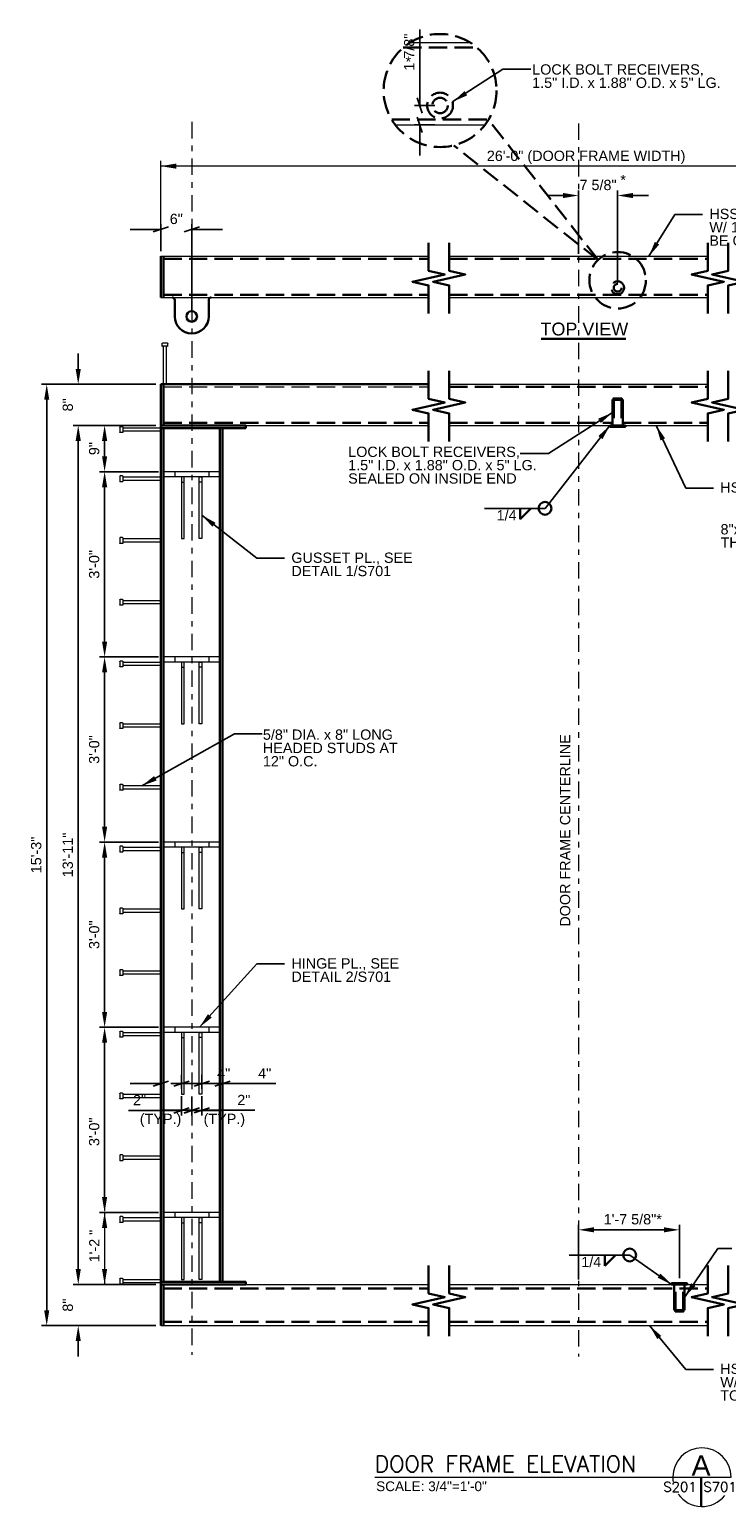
# Model space of a CAD drawing. Header units: inches. Extents: x 414 to 928, y -199 to 91.
# Tile 1 of 3: x 414 to 549, y -196 to 91. Entities that reach past the tile are written whole.
import ezdxf
from ezdxf.enums import TextEntityAlignment as Align

# ---------------------------------------------------------------- set-up
doc = ezdxf.new("R2010")
doc.units = ezdxf.units.IN
doc.header["$LTSCALE"] = 8
doc.header["$MEASUREMENT"] = 0
doc.linetypes.add('DGN Style 3', pattern=[0.621993, 0.444281, -0.177712])
doc.linetypes.add('DGN Style 7', pattern=[0.888561, 0.399852, -0.177712, 0.133284, -0.177712])
for name, color, linetype, lineweight in [('G-ANN-TTLB', 7, 'Continuous', 0), ('G-ANNO-DIM', 1, 'Continuous', 0), ('G-ANNO-TEXT', 7, 'Continuous', 30), ('G-GRID-EXTR', 5, 'DGN Style 7', 0), ('S-BEAM-PRIM', 214, 'Continuous', 13), ('S-COLS-PRIM', 3, 'Continuous', 30), ('S-FSTN-MISC', 12, 'Continuous', 13)]:
    doc.layers.add(name, color=color, linetype=linetype, lineweight=lineweight)
doc.styles.add("3 4 1'-0", font='arial.ttf', dxfattribs={"height": 2})
doc.styles.get("Standard").update_dxf_attribs({"font": 'txt.shx'})
doc.styles.add('SUBTITLE 4.7625', font='romans.shx', dxfattribs={"width": 0.8, "height": 187.5})
doc.styles.add('TITLE20', font='simplex.shx', dxfattribs={"height": 5000})
doc.dimstyles.new("3 4 1'-0", dxfattribs={"dimtxt": 2, "dimasz": 3, "dimexe": 1, "dimexo": 1, "dimgap": 1, "dimtad": 1, "dimdec": 4, "dimzin": 11, "dimdsep": 46, "dimlunit": 4, "dimtxsty": "3 4 1'-0", "dimcen": 0.09, "dimadec": 4, "dimazin": 3, "dimtfac": 1, "dimtdec": 4, "dimtofl": 0, "dimtmove": 0, "dimatfit": 3, "dimfxl": 1, "dimfrac": 2, "dimtolj": 1, "dimtzin": 11, "dimarcsym": 0})

# ---------------------------------------------------------------- blocks, each defined once
blk = doc.blocks.new('BREAK LINE')
at = {"layer": 'G-ANNO-TEXT', "flags": 128}
blk.add_lwpolyline([(8.36, 9.2), (8.36, 8.47), (8.36, 6.43), (9.96, 6.07), (6.76, 5.34), (8.36, 4.97), (8.36, 2.2)], dxfattribs=at)
blk = doc.blocks.new('*U4')
at = {"layer": 'G-ANNO-TEXT'}
for p, q in [((-3.31, 3, 0), (-3.31, -0.19, 0)), ((3.31, 3, 0), (3.31, -0.19, 0))]:
    blk.add_line(p, q, dxfattribs=at)
blk.add_circle((0, -0.19, 0), 1.03, dxfattribs=at)
at = {"layer": 'G-ANNO-TEXT', "extrusion": (0, 0, -1)}
for centre, radius, start, end in [((3.81, 3, 0), 0.5, 90, 180), ((-3.81, 3, 0), 0.5, 0, 90), ((0, -0.19, 0), 3.31, 180, 0)]:
    blk.add_arc(centre, radius, start, end, dxfattribs=at)
blk = doc.blocks.new('*D5')
at = {"layer": 'Defpoints', "color": 0, "lineweight": 0, "transparency": 16777216}
for p in [(428.21, -102.77), (439.71, -102.77), (439.71, -138.77)]:
    blk.add_point(p, dxfattribs=at)
at = {"layer": 'G-ANNO-DIM', "color": 0, "lineweight": -2, "transparency": 16777216}
for p, q in [((438.71, -102.77), (427.21, -102.77)), ((428.21, -135.77), (428.21, -105.77)), ((438.71, -138.77), (427.21, -138.77))]:
    blk.add_line(p, q, dxfattribs=at)
at = {"layer": 'G-ANNO-DIM', "color": 0, "lineweight": 0, "transparency": 16777216}
for points in [[(427.71, -105.77), (428.71, -105.77), (428.21, -102.77)], [(427.71, -135.77), (428.71, -135.77), (428.21, -138.77)]]:
    blk.add_solid(points, dxfattribs=at)
at = {"layer": 'G-ANNO-DIM', "color": 0, "transparency": 16777216, "insert": (426.19, -123.08), "char_height": 2, "attachment_point": 5, "rotation": 90, "style": "3 4 1'-0"}
blk.add_mtext('\\A1;3\'-0"', dxfattribs=at)
blk = doc.blocks.new('*D6')
at = {"layer": 'Defpoints', "color": 0, "lineweight": 0, "transparency": 16777216}
for p in [(428.21, -66.77), (439.71, -66.77), (439.71, -102.77)]:
    blk.add_point(p, dxfattribs=at)
at = {"layer": 'G-ANNO-DIM', "color": 0, "lineweight": -2, "transparency": 16777216}
for p, q in [((438.71, -66.77), (427.21, -66.77)), ((428.21, -99.77), (428.21, -69.77)), ((438.71, -102.77), (427.21, -102.77))]:
    blk.add_line(p, q, dxfattribs=at)
at = {"layer": 'G-ANNO-DIM', "color": 0, "lineweight": 0, "transparency": 16777216}
for points in [[(427.71, -69.77), (428.71, -69.77), (428.21, -66.77)], [(427.71, -99.77), (428.71, -99.77), (428.21, -102.77)]]:
    blk.add_solid(points, dxfattribs=at)
at = {"layer": 'G-ANNO-DIM', "color": 0, "transparency": 16777216, "insert": (426.19, -84.77), "char_height": 2, "attachment_point": 5, "rotation": 90, "style": "3 4 1'-0"}
blk.add_mtext('\\A1;3\'-0"', dxfattribs=at)
blk = doc.blocks.new('*D7')
at = {"layer": 'Defpoints', "color": 0, "lineweight": 0, "transparency": 16777216}
for p in [(428.21, -30.77), (439.71, -30.77), (439.71, -66.77)]:
    blk.add_point(p, dxfattribs=at)
at = {"layer": 'G-ANNO-DIM', "color": 0, "lineweight": -2, "transparency": 16777216}
for p, q in [((438.71, -30.77), (427.21, -30.77)), ((428.21, -63.77), (428.21, -33.77)), ((438.71, -66.77), (427.21, -66.77))]:
    blk.add_line(p, q, dxfattribs=at)
at = {"layer": 'G-ANNO-DIM', "color": 0, "lineweight": 0, "transparency": 16777216}
for points in [[(427.71, -33.77), (428.71, -33.77), (428.21, -30.77)], [(427.71, -63.77), (428.71, -63.77), (428.21, -66.77)]]:
    blk.add_solid(points, dxfattribs=at)
at = {"layer": 'G-ANNO-DIM', "color": 0, "transparency": 16777216, "insert": (426.19, -48.77), "char_height": 2, "attachment_point": 5, "rotation": 90, "style": "3 4 1'-0"}
blk.add_mtext('\\A1;3\'-0"', dxfattribs=at)
blk = doc.blocks.new('*D8')
at = {"layer": 'Defpoints', "color": 0, "lineweight": 0, "transparency": 16777216}
for p in [(428.21, 14.23), (439.15, 14.23), (439.71, 5.23)]:
    blk.add_point(p, dxfattribs=at)
at = {"layer": 'G-ANNO-DIM', "color": 0, "lineweight": -2, "transparency": 16777216}
for p, q in [((438.15, 14.23), (427.21, 14.23)), ((428.21, 8.23), (428.21, 11.23)), ((438.71, 5.23), (427.21, 5.23))]:
    blk.add_line(p, q, dxfattribs=at)
at = {"layer": 'G-ANNO-DIM', "color": 0, "lineweight": 0, "transparency": 16777216}
for points in [[(427.71, 11.23), (428.71, 11.23), (428.21, 14.23)], [(427.71, 8.23), (428.71, 8.23), (428.21, 5.23)]]:
    blk.add_solid(points, dxfattribs=at)
at = {"layer": 'G-ANNO-DIM', "color": 0, "transparency": 16777216, "insert": (426.19, 9.73), "char_height": 2, "attachment_point": 5, "rotation": 90, "style": "3 4 1'-0"}
blk.add_mtext('\\A1;9"', dxfattribs=at)
blk = doc.blocks.new('_Oblique_0.3')
at = {"color": 0, "linetype": 'ByBlock', "lineweight": -2}
for p, q in [((0, 0), (-1, 0)), ((0.5, 0.167), (-0.5, -0.167))]:
    blk.add_line(p, q, dxfattribs=at)
blk = doc.blocks.new('*D12')
at = {"layer": 'Defpoints', "color": 0, "lineweight": 0, "transparency": 16777216}
for p in [(445.15, -115.21), (447.12, -115.18), (447.12, -118.91)]:
    blk.add_point(p, dxfattribs=at)
at = {"layer": 'G-ANNO-DIM', "color": 0, "lineweight": -2, "transparency": 16777216}
for p, q in [((445.15, -116.21), (445.15, -119.91)), ((447.12, -116.18), (447.12, -119.91)), ((442.15, -118.91), (439.15, -118.91)), ((450.12, -118.91), (457.45, -118.91))]:
    blk.add_line(p, q, dxfattribs=at)
at = {"layer": 'G-ANNO-DIM', "color": 0, "lineweight": -2, "transparency": 16777216, "xscale": 3, "yscale": 3, "zscale": 3}
blk.add_blockref('_Oblique_0.3', (445.15, -118.91), dxfattribs=at)
at = {"layer": 'G-ANNO-DIM', "color": 0, "lineweight": -2, "transparency": 16777216, "xscale": 3, "yscale": 3, "zscale": 3, "rotation": 180}
blk.add_blockref('_Oblique_0.3', (447.12, -118.91), dxfattribs=at)
at = {"layer": 'G-ANNO-DIM', "color": 0, "transparency": 16777216, "insert": (455.28, -116.9), "char_height": 2, "attachment_point": 5, "style": "3 4 1'-0"}
blk.add_mtext('\\A1;2"', dxfattribs=at)
blk = doc.blocks.new('*D13')
at = {"layer": 'Defpoints', "color": 0, "lineweight": 0, "transparency": 16777216}
for p in [(443.18, -115.18), (445.15, -115.19), (443.18, -118.93)]:
    blk.add_point(p, dxfattribs=at)
at = {"layer": 'G-ANNO-DIM', "color": 0, "lineweight": -2, "transparency": 16777216}
for p, q in [((443.18, -116.18), (443.18, -119.93)), ((445.15, -116.19), (445.15, -119.93)), ((440.18, -118.93), (432.85, -118.93)), ((448.15, -118.93), (451.15, -118.93))]:
    blk.add_line(p, q, dxfattribs=at)
at = {"layer": 'G-ANNO-DIM', "color": 0, "lineweight": -2, "transparency": 16777216, "xscale": 3, "yscale": 3, "zscale": 3}
blk.add_blockref('_Oblique_0.3', (443.18, -118.93), dxfattribs=at)
at = {"layer": 'G-ANNO-DIM', "color": 0, "lineweight": -2, "transparency": 16777216, "xscale": 3, "yscale": 3, "zscale": 3, "rotation": 180}
blk.add_blockref('_Oblique_0.3', (445.15, -118.93), dxfattribs=at)
at = {"layer": 'G-ANNO-DIM', "color": 0, "transparency": 16777216, "insert": (435.01, -116.92), "char_height": 2, "attachment_point": 5, "style": "3 4 1'-0"}
blk.add_mtext('\\A1;2"', dxfattribs=at)
blk = doc.blocks.new('*D14')
at = {"layer": 'Defpoints', "color": 0, "lineweight": 0, "transparency": 16777216}
for p in [(447.12, -110.98), (451.15, -110.98), (451.15, -113.72)]:
    blk.add_point(p, dxfattribs=at)
at = {"layer": 'G-ANNO-DIM', "color": 0, "lineweight": -2, "transparency": 16777216}
for p, q in [((447.12, -111.98), (447.12, -114.72)), ((451.15, -111.98), (451.15, -114.72)), ((444.12, -113.72), (441.12, -113.72)), ((454.15, -113.72), (461.53, -113.72))]:
    blk.add_line(p, q, dxfattribs=at)
at = {"layer": 'G-ANNO-DIM', "color": 0, "lineweight": -2, "transparency": 16777216, "xscale": 3, "yscale": 3, "zscale": 3}
blk.add_blockref('_Oblique_0.3', (447.12, -113.72), dxfattribs=at)
at = {"layer": 'G-ANNO-DIM', "color": 0, "lineweight": -2, "transparency": 16777216, "xscale": 3, "yscale": 3, "zscale": 3, "rotation": 180}
blk.add_blockref('_Oblique_0.3', (451.15, -113.72), dxfattribs=at)
at = {"layer": 'G-ANNO-DIM', "color": 0, "transparency": 16777216, "insert": (459.34, -111.72), "char_height": 2, "attachment_point": 5, "style": "3 4 1'-0"}
blk.add_mtext('\\A1;4"', dxfattribs=at)
blk = doc.blocks.new('*D15')
at = {"layer": 'Defpoints', "color": 0, "lineweight": 0, "transparency": 16777216}
for p in [(439.15, -110.98), (443.18, -110.98), (443.18, -113.72)]:
    blk.add_point(p, dxfattribs=at)
at = {"layer": 'G-ANNO-DIM', "color": 0, "lineweight": -2, "transparency": 16777216}
for p, q in [((439.15, -111.98), (439.15, -114.72)), ((443.18, -111.98), (443.18, -114.72)), ((436.15, -113.72), (433.15, -113.72)), ((446.18, -113.72), (453.56, -113.72))]:
    blk.add_line(p, q, dxfattribs=at)
at = {"layer": 'G-ANNO-DIM', "color": 0, "lineweight": -2, "transparency": 16777216, "xscale": 3, "yscale": 3, "zscale": 3}
blk.add_blockref('_Oblique_0.3', (439.15, -113.72), dxfattribs=at)
at = {"layer": 'G-ANNO-DIM', "color": 0, "lineweight": -2, "transparency": 16777216, "xscale": 3, "yscale": 3, "zscale": 3, "rotation": 180}
blk.add_blockref('_Oblique_0.3', (443.18, -113.72), dxfattribs=at)
at = {"layer": 'G-ANNO-DIM', "color": 0, "transparency": 16777216, "insert": (451.37, -111.72), "char_height": 2, "attachment_point": 5, "style": "3 4 1'-0"}
blk.add_mtext('\\A1;4"', dxfattribs=at)
blk = doc.blocks.new('*D20')
at = {"layer": 'Defpoints', "color": 0, "lineweight": 0, "transparency": 16777216}
for p in [(439.15, 52.35), (439.15, 47.12), (445.15, 35.43)]:
    blk.add_point(p, dxfattribs=at)
at = {"layer": 'G-ANNO-DIM', "color": 0, "lineweight": -2, "transparency": 16777216}
for p, q in [((436.15, 52.35), (433.15, 52.35)), ((439.15, 48.12), (439.15, 53.35)), ((445.15, 36.43), (445.15, 53.35)), ((448.15, 52.35), (451.15, 52.35))]:
    blk.add_line(p, q, dxfattribs=at)
at = {"layer": 'G-ANNO-DIM', "color": 0, "lineweight": -2, "transparency": 16777216, "xscale": 3, "yscale": 3, "zscale": 3}
blk.add_blockref('_Oblique_0.3', (439.15, 52.35), dxfattribs=at)
at = {"layer": 'G-ANNO-DIM', "color": 0, "lineweight": -2, "transparency": 16777216, "xscale": 3, "yscale": 3, "zscale": 3, "rotation": 180}
blk.add_blockref('_Oblique_0.3', (445.15, 52.35), dxfattribs=at)
at = {"layer": 'G-ANNO-DIM', "color": 0, "transparency": 16777216, "insert": (442.15, 54.37), "char_height": 2, "attachment_point": 5, "style": "3 4 1'-0"}
blk.add_mtext('\\A1;6"', dxfattribs=at)
blk = doc.blocks.new('*D23')
at = {"layer": 'Defpoints', "color": 0, "lineweight": 0, "transparency": 16777216}
for p in [(520.35, 58.93), (520.35, 46.62), (527.97, 41.37)]:
    blk.add_point(p, dxfattribs=at)
at = {"layer": 'G-ANNO-DIM', "color": 0, "lineweight": -2, "transparency": 16777216}
for p, q in [((517.35, 58.93), (514.35, 58.93)), ((520.35, 47.62), (520.35, 59.93)), ((527.97, 42.37), (527.97, 59.93)), ((530.97, 58.93), (533.97, 58.93))]:
    blk.add_line(p, q, dxfattribs=at)
at = {"layer": 'G-ANNO-DIM', "color": 0, "lineweight": 0, "transparency": 16777216}
for points in [[(517.35, 59.43), (517.35, 58.43), (520.35, 58.93)], [(530.97, 59.43), (530.97, 58.43), (527.97, 58.93)]]:
    blk.add_solid(points, dxfattribs=at)
at = {"layer": 'G-ANNO-DIM', "color": 0, "transparency": 16777216, "insert": (524.16, 60.97), "char_height": 2, "attachment_point": 5, "style": "3 4 1'-0"}
blk.add_mtext('\\A1;7 5/8"', dxfattribs=at)
blk = doc.blocks.new('all_around')
at = {"layer": 'G-ANNO-TEXT'}
blk.add_circle((0, 0), 0.0625, dxfattribs=at)
blk = doc.blocks.new('*D24')
at = {"layer": 'Defpoints', "color": 0, "lineweight": 0, "transparency": 16777216}
for p in [(428.21, 5.23), (439.71, 5.23), (439.71, -30.77)]:
    blk.add_point(p, dxfattribs=at)
at = {"layer": 'G-ANNO-DIM', "color": 0, "lineweight": -2, "transparency": 16777216}
for p, q in [((438.71, 5.23), (427.21, 5.23)), ((428.21, -27.77), (428.21, 2.23)), ((438.71, -30.77), (427.21, -30.77))]:
    blk.add_line(p, q, dxfattribs=at)
at = {"layer": 'G-ANNO-DIM', "color": 0, "lineweight": 0, "transparency": 16777216}
for points in [[(427.71, 2.23), (428.71, 2.23), (428.21, 5.23)], [(427.71, -27.77), (428.71, -27.77), (428.21, -30.77)]]:
    blk.add_solid(points, dxfattribs=at)
at = {"layer": 'G-ANNO-DIM', "color": 0, "transparency": 16777216, "insert": (426.19, -12.77), "char_height": 2, "attachment_point": 5, "rotation": 90, "style": "3 4 1'-0"}
blk.add_mtext('\\A1;3\'-0"', dxfattribs=at)
blk = doc.blocks.new('*D25')
at = {"layer": 'Defpoints', "color": 0, "lineweight": 0, "transparency": 16777216}
for p in [(423.08, 14.23), (439.15, 14.23), (439.15, -152.77)]:
    blk.add_point(p, dxfattribs=at)
at = {"layer": 'G-ANNO-DIM', "color": 0, "lineweight": -2, "transparency": 16777216}
for p, q in [((438.15, 14.23), (422.08, 14.23)), ((423.08, -149.77), (423.08, 11.23)), ((438.15, -152.77), (422.08, -152.77))]:
    blk.add_line(p, q, dxfattribs=at)
at = {"layer": 'G-ANNO-DIM', "color": 0, "lineweight": 0, "transparency": 16777216}
for points in [[(422.58, 11.23), (423.58, 11.23), (423.08, 14.23)], [(422.58, -149.77), (423.58, -149.77), (423.08, -152.77)]]:
    blk.add_solid(points, dxfattribs=at)
at = {"layer": 'G-ANNO-DIM', "color": 0, "transparency": 16777216, "insert": (421.06, -69.27), "char_height": 2, "attachment_point": 5, "rotation": 90, "style": "3 4 1'-0"}
blk.add_mtext('\\A1;13\'-11"', dxfattribs=at)
blk = doc.blocks.new('*D26')
at = {"layer": 'Defpoints', "color": 0, "lineweight": 0, "transparency": 16777216}
for p in [(416.95, 22.23), (439.15, 22.23), (439.15, -160.77)]:
    blk.add_point(p, dxfattribs=at)
at = {"layer": 'G-ANNO-DIM', "color": 0, "lineweight": -2, "transparency": 16777216}
for p, q in [((438.15, 22.23), (415.95, 22.23)), ((416.95, -157.77), (416.95, 19.23)), ((438.15, -160.77), (415.95, -160.77))]:
    blk.add_line(p, q, dxfattribs=at)
at = {"layer": 'G-ANNO-DIM', "color": 0, "lineweight": 0, "transparency": 16777216}
for points in [[(416.45, 19.23), (417.45, 19.23), (416.95, 22.23)], [(416.45, -157.77), (417.45, -157.77), (416.95, -160.77)]]:
    blk.add_solid(points, dxfattribs=at)
at = {"layer": 'G-ANNO-DIM', "color": 0, "transparency": 16777216, "insert": (414.92, -69.27), "char_height": 2, "attachment_point": 5, "rotation": 90, "style": "3 4 1'-0"}
blk.add_mtext('\\A1;15\'-3"', dxfattribs=at)
blk = doc.blocks.new('*D27')
at = {"layer": 'Defpoints', "color": 0, "lineweight": 0, "transparency": 16777216}
for p in [(423.08, -152.77), (423.08, -160.77), (439.15, -160.77)]:
    blk.add_point(p, dxfattribs=at)
at = {"layer": 'G-ANNO-DIM', "color": 0, "lineweight": -2, "transparency": 16777216}
for p, q in [((423.08, -149.77), (423.08, -146.77)), ((438.15, -160.77), (422.08, -160.77)), ((423.08, -163.77), (423.08, -166.77))]:
    blk.add_line(p, q, dxfattribs=at)
at = {"layer": 'G-ANNO-DIM', "color": 0, "lineweight": 0, "transparency": 16777216}
for points in [[(422.58, -149.77), (423.58, -149.77), (423.08, -152.77)], [(422.58, -163.77), (423.58, -163.77), (423.08, -160.77)]]:
    blk.add_solid(points, dxfattribs=at)
at = {"layer": 'G-ANNO-DIM', "color": 0, "transparency": 16777216, "insert": (421.06, -156.77), "char_height": 2, "attachment_point": 5, "rotation": 90, "style": "3 4 1'-0"}
blk.add_mtext('\\A1;8"', dxfattribs=at)
blk = doc.blocks.new('*D28')
at = {"layer": 'Defpoints', "color": 0, "lineweight": 0, "transparency": 16777216}
for p in [(423.08, 22.23), (439.15, 22.23), (439.15, 14.23)]:
    blk.add_point(p, dxfattribs=at)
at = {"layer": 'G-ANNO-DIM', "color": 0, "lineweight": -2, "transparency": 16777216}
for p, q in [((423.08, 25.23), (423.08, 28.23)), ((438.15, 22.23), (422.08, 22.23)), ((438.15, 14.23), (422.08, 14.23)), ((423.08, 11.23), (423.08, 8.23))]:
    blk.add_line(p, q, dxfattribs=at)
at = {"layer": 'G-ANNO-DIM', "color": 0, "lineweight": 0, "transparency": 16777216}
for points in [[(422.58, 25.23), (423.58, 25.23), (423.08, 22.23)], [(422.58, 11.23), (423.58, 11.23), (423.08, 14.23)]]:
    blk.add_solid(points, dxfattribs=at)
at = {"layer": 'G-ANNO-DIM', "color": 0, "transparency": 16777216, "insert": (421.06, 18.23), "char_height": 2, "attachment_point": 5, "rotation": 90, "style": "3 4 1'-0"}
blk.add_mtext('\\A1;8"', dxfattribs=at)
blk = doc.blocks.new('*U29')
at = {"layer": 'S-FSTN-MISC'}
for p, q in [((-4, 0.31, 0), (3.38, 0.31, 0)), ((3.38, 0.5, 0), (3.38, -0.5, 0)), ((3.44, 0.56, 0), (3.94, 0.56, 0)), ((4, 0.5, 0), (4, -0.5, 0)), ((3.44, -0.56, 0), (3.94, -0.56, 0))]:
    blk.add_line(p, q, dxfattribs=at)
at = {"layer": 'S-FSTN-MISC', "elevation": 0, "flags": 128}
blk.add_lwpolyline([(-4, 0.31), (-4, -0.31), (3.38, -0.31)], dxfattribs=at)
at = {"layer": 'S-FSTN-MISC'}
for centre, start, end in [((3.44, 0.5, 0), 90, 180), ((3.94, 0.5, 0), 0, 90), ((3.44, -0.5, 0), 180, 270), ((3.94, -0.5, 0), 270, 0)]:
    blk.add_arc(centre, 0.0625, start, end, dxfattribs=at)
blk = doc.blocks.new('*D34')
at = {"layer": 'Defpoints', "color": 0, "lineweight": 0, "transparency": 16777216}
for p in [(489.48, 76.43), (493.44, 76.43), (493.44, 72.68)]:
    blk.add_point(p, dxfattribs=at)
at = {"layer": 'G-ANNO-DIM', "color": 0, "lineweight": -2, "transparency": 16777216}
for p, q in [((489.48, 79.43), (489.48, 91.2)), ((492.44, 76.43), (488.48, 76.43)), ((492.44, 72.68), (488.48, 72.68)), ((489.48, 69.68), (489.48, 66.68))]:
    blk.add_line(p, q, dxfattribs=at)
at = {"layer": 'G-ANNO-DIM', "color": 0, "lineweight": -2, "transparency": 16777216, "xscale": 3, "yscale": 3, "zscale": 3}
for p, rotation in [((489.48, 76.43), 270), ((489.48, 72.68), 90)]:
    blk.add_blockref('_Oblique_0.3', p, dxfattribs=dict(at, rotation=rotation))
at = {"layer": 'G-ANNO-DIM', "color": 0, "transparency": 16777216, "insert": (487.45, 86.81), "char_height": 2, "attachment_point": 5, "rotation": 90, "style": "3 4 1'-0"}
blk.add_mtext('\\A1;1 7/8"', dxfattribs=at)
blk = doc.blocks.new('*D35')
at = {"layer": 'Defpoints', "color": 0, "lineweight": 0, "transparency": 16777216}
for p in [(539.97, -142.14), (520.35, -152.77), (539.97, -152.52)]:
    blk.add_point(p, dxfattribs=at)
at = {"layer": 'G-ANNO-DIM', "color": 0, "lineweight": -2, "transparency": 16777216}
for p, q in [((520.35, -151.77), (520.35, -141.14)), ((523.35, -142.14), (536.97, -142.14)), ((539.97, -151.52), (539.97, -141.14))]:
    blk.add_line(p, q, dxfattribs=at)
at = {"layer": 'G-ANNO-DIM', "color": 0, "lineweight": 0, "transparency": 16777216}
for points in [[(523.35, -141.64), (523.35, -142.64), (520.35, -142.14)], [(536.97, -141.64), (536.97, -142.64), (539.97, -142.14)]]:
    blk.add_solid(points, dxfattribs=at)
at = {"layer": 'G-ANNO-DIM', "color": 0, "transparency": 16777216, "insert": (530.91, -140.1), "char_height": 2, "attachment_point": 5, "style": "3 4 1'-0"}
blk.add_mtext('\\A1;1\'-7 5/8"*', dxfattribs=at)

msp = doc.modelspace()

# ---------------------------------------------------------------- linework, layer by layer
at = {"layer": 'G-ANN-TTLB', "color": 7, "linetype": 'Continuous', "lineweight": 13}
msp.add_line((480.75424, -190.23581, -3.51967), (550.05438, -190.23581, -3.51967), dxfattribs=at)
at = {"layer": 'G-ANN-TTLB', "color": 7, "linetype": 'Continuous', "lineweight": 0}
for radius, start, end in [(5.68325, 0, 180), (5.68426, 180, 188.8691645), (5.68426, 215.7518704, 321.0245309)]:
    msp.add_arc((544.37114, -190.23581, -3.51967), radius, start, end, dxfattribs=at)
at = {"layer": 'G-ANNO-DIM'}
for p, q in [((439.14672, 48.11806), (439.14672, 65.64798)), ((601.54961, 64.64798), (439.14672, 64.64798)), ((428.21002, -136.95193), (428.21002, -138.39097)), ((428.21002, -138.76597), (428.21002, -152.76597)), ((438.14672, -152.76597), (429.64752, -152.76597))]:
    msp.add_line(p, q, dxfattribs=at)
for points in [[(442.14672, 64.14798), (439.14672, 64.64798), (442.14672, 65.14798)], [(428.71002, -149.76597), (428.21002, -152.76597), (427.71002, -149.76597)]]:
    msp.add_solid(points, dxfattribs=at)
at = {"layer": 'G-ANNO-DIM', "extrusion": (0, 0, -1)}
msp.add_solid([(-427.71002, -141.76597), (-428.21002, -138.76597), (-428.71002, -141.76597)], dxfattribs=at)
at = {"layer": 'G-ANNO-TEXT', "linetype": 'DGN Style 3'}
for p, q in [((486.28931, 87.67804), (500.60019, 87.67804)), ((484.03689, 73.67804), (502.85262, 73.67804)), ((524.16341, 46.40699), (502.8532, 73.67901)), ((524.16341, 46.40699), (496.09063, 68.68595)), ((439.64672, 46.61806), (491.22194, 46.61806)), ((495.22194, 46.61806), (545.47439, 46.61806)), ((439.64672, 39.61806), (491.22194, 39.61806)), ((495.22194, 39.61806), (545.47439, 39.61806)), ((495.22194, 21.73403), (545.47439, 21.73403)), ((527.21496, 19.24953), (527.21496, 14.24953)), ((527.22316, 19.23403), (527.22316, 14.23403)), ((528.71496, 19.24953), (528.71496, 14.24953)), ((528.72316, 19.23403), (528.72316, 14.23403)), ((439.64672, 14.73403), (491.22194, 14.73403)), ((495.22194, 14.73403), (526.97316, 14.73403)), ((528.97316, 14.73403), (545.47439, 14.73403)), ((439.64672, -153.51597), (491.22194, -153.51597)), ((495.22194, -153.51597), (545.47439, -153.51597)), ((539.22316, -157.76597), (539.22316, -152.76597)), ((540.72316, -157.76597), (540.72316, -152.76597)), ((439.64672, -160.01597), (491.22194, -160.01597)), ((495.22194, -160.01597), (545.47439, -160.01597))]:
    msp.add_line(p, q, dxfattribs=at)
at = {"layer": 'G-ANNO-TEXT'}
for p, q in [((439.14672, 39.11806), (439.14672, 47.11806)), ((439.64672, 39.11806), (439.64672, 47.11806)), ((513.10702, 31.03937), (529.59059, 31.03937)), ((439.14672, 14.23403), (439.14672, 22.23403)), ((439.14672, 22.23403), (491.22194, 22.23403)), ((439.64672, 14.23403), (439.64672, 22.23403)), ((526.96496, 19.24953), (526.96496, 14.24953)), ((528.96496, 19.24953), (526.96496, 19.24953)), ((526.97316, 19.23403), (526.97316, 14.23403)), ((528.97316, 19.23403), (526.97316, 19.23403)), ((528.96496, 19.24953), (528.96496, 14.24953)), ((528.97316, 19.23403), (528.97316, 14.23403)), ((529.46496, 14.24953), (526.46496, 14.24953)), ((529.47316, 14.23403), (526.47316, 14.23403)), ((509.01021, -3.97789), (511.11768, -1.90923)), ((509.01021, -1.91296), (509.01021, -3.97789)), ((525.46626, -149.1433), (527.57373, -147.07465)), ((525.46626, -147.07838), (525.46626, -149.1433)), ((439.14672, -152.76597), (439.14672, -160.76597)), ((439.64672, -152.76597), (439.64672, -160.76597)), ((538.47316, -152.76597), (541.47316, -152.76597)), ((538.97316, -157.76597), (538.97316, -152.76597)), ((540.97316, -157.76597), (540.97316, -152.76597)), ((538.97316, -157.76597), (540.97316, -157.76597)), ((544.19605, -190.23581, 3.5197), (544.19605, -195.91737, 3.5197))]:
    msp.add_line(p, q, dxfattribs=at)
at = {"layer": 'G-ANNO-TEXT', "flags": 128}
for points in [[(439.14672, 14.23403), (439.14672, 13.73403), (455.64672, 13.73403)], [(455.64672, 13.73403), (455.64672, 14.23403), (439.14672, 14.23403)], [(526.46496, 14.24953), (526.46496, 13.99953), (529.46496, 13.99953), (529.46496, 14.24953)], [(526.47316, 14.23403), (526.47316, 13.98403), (529.47316, 13.98403), (529.47316, 14.23403)], [(439.14672, -152.76597), (439.14672, -152.26597), (455.64672, -152.26597)], [(455.64672, -152.26597), (455.64672, -152.76597), (439.14672, -152.76597)], [(541.47316, -152.76597), (541.47316, -152.51597), (538.47316, -152.51597), (538.47316, -152.76597)]]:
    msp.add_lwpolyline(points, dxfattribs=at)
at = {"layer": 'G-ANNO-TEXT', "linetype": 'DGN Style 3'}
for centre, radius in [((493.44475, 79.34563), 10.98314), ((493.44475, 76.42804), 2.5), ((493.44475, 76.42804), 1.5), ((527.97316, 42.45185), 5.49157), ((527.97316, 40.99306), 1.25), ((527.97316, 40.99306), 0.75)]:
    msp.add_circle(centre, radius, dxfattribs=at)
at = {"layer": 'G-ANNO-TEXT'}
for points in [[(528.76362, 19.24953), (527.14283, 19.24953), (527.14283, 19.49953), (528.76362, 19.49953)], [(528.77183, 19.23403), (527.15104, 19.23403), (527.15104, 19.48403), (528.77183, 19.48403)], [(539.1745, -157.76597), (540.79529, -157.76597), (540.79529, -158.01597), (539.1745, -158.01597)]]:
    msp.add_3dface(points, dxfattribs=at)
at = {"layer": 'G-GRID-EXTR'}
for p, q in [((445.14672, 73.24438), (445.14672, -166.47326)), ((520.34816, 72.94929), (520.34816, -166.76836))]:
    msp.add_line(p, q, dxfattribs=at)
at = {"layer": 'S-BEAM-PRIM'}
for p, q in [((487.65377, 88.67804), (499.23573, 88.67804)), ((484.71705, 72.67804), (502.17245, 72.67804)), ((439.14672, 47.11806), (491.22194, 47.11806)), ((495.22194, 47.11806), (545.47439, 47.11806)), ((439.14672, 39.11806), (491.22194, 39.11806)), ((495.22194, 39.11806), (545.47439, 39.11806)), ((495.22194, 22.23403), (545.47439, 22.23403)), ((439.14672, 14.23403), (491.22194, 14.23403)), ((495.22194, 14.23403), (545.47439, 14.23403)), ((439.14672, -152.76597), (491.22194, -152.76597)), ((495.22194, -152.76597), (545.47439, -152.76597)), ((439.14672, -160.76597), (491.22194, -160.76597)), ((495.22194, -160.76597), (545.47439, -160.76597))]:
    msp.add_line(p, q, dxfattribs=at)
at = {"layer": 'S-BEAM-PRIM', "linetype": 'DGN Style 3'}
msp.add_line((439.64672, 21.73403), (491.22194, 21.73403), dxfattribs=at)
at = {"layer": 'S-COLS-PRIM'}
for p, q in [((439.14672, 13.73403), (439.14672, -152.26597)), ((439.64672, 13.73403), (439.64672, -152.26597)), ((450.64672, 13.73403), (450.64672, -152.26597)), ((451.14672, 13.73403), (451.14672, -152.26597))]:
    msp.add_line(p, q, dxfattribs=at)
at = {"layer": 'S-FSTN-MISC'}
for p, q in [((450.58422, 5.23403), (439.70922, 5.23403)), ((439.70922, 5.23403), (439.70922, 4.23403)), ((450.58422, 4.23403), (439.70922, 4.23403)), ((441.83422, 5.23403), (441.83422, 4.23403)), ((443.17797, 3.23403), (443.67797, 3.23403)), ((447.11547, 3.23403), (446.61547, 3.23403)), ((448.45922, 5.23403), (448.45922, 4.23403)), ((450.58422, 4.23403), (450.58422, 5.23403)), ((450.58422, -30.76597), (439.70922, -30.76597)), ((439.70922, -30.76597), (439.70922, -31.76597)), ((441.83422, -30.76597), (441.83422, -31.76597)), ((448.45922, -30.76597), (448.45922, -31.76597)), ((450.58422, -31.76597), (450.58422, -30.76597)), ((450.58422, -31.76597), (439.70922, -31.76597)), ((443.17797, -32.76597), (443.67797, -32.76597)), ((447.11547, -32.76597), (446.61547, -32.76597)), ((450.58422, -66.76597), (439.70922, -66.76597)), ((439.70922, -66.76597), (439.70922, -67.76597)), ((450.58422, -67.76597), (439.70922, -67.76597)), ((441.83422, -66.76597), (441.83422, -67.76597)), ((443.17797, -68.76597), (443.67797, -68.76597)), ((447.11547, -68.76597), (446.61547, -68.76597)), ((448.45922, -66.76597), (448.45922, -67.76597)), ((450.58422, -67.76597), (450.58422, -66.76597)), ((450.58422, -102.76597), (439.70922, -102.76597)), ((439.70922, -102.76597), (439.70922, -103.76597)), ((441.83422, -102.76597), (441.83422, -103.76597)), ((448.45922, -102.76597), (448.45922, -103.76597)), ((450.58422, -103.76597), (450.58422, -102.76597)), ((450.58422, -103.76597), (439.70922, -103.76597)), ((443.17797, -104.76597), (443.67797, -104.76597)), ((447.11547, -104.76597), (446.61547, -104.76597)), ((450.58422, -138.76597), (439.70922, -138.76597)), ((439.70922, -138.76597), (439.70922, -139.76597)), ((450.58422, -139.76597), (439.70922, -139.76597)), ((441.83422, -138.76597), (441.83422, -139.76597)), ((448.45922, -138.76597), (448.45922, -139.76597)), ((450.58422, -139.76597), (450.58422, -138.76597)), ((443.17797, -140.76597), (443.67797, -140.76597)), ((447.11547, -140.76597), (446.61547, -140.76597))]:
    msp.add_line(p, q, dxfattribs=at)
for points in [[(443.17797, 4.23403), (443.17797, -7.76597), (443.67797, -7.76597), (443.67797, 4.23403)], [(447.11547, 4.23403), (447.11547, -7.76597), (446.61547, -7.76597), (446.61547, 4.23403)], [(443.17797, -31.76597), (443.17797, -43.76597), (443.67797, -43.76597), (443.67797, -31.76597)], [(447.11547, -31.76597), (447.11547, -43.76597), (446.61547, -43.76597), (446.61547, -31.76597)], [(443.17797, -67.76597), (443.17797, -79.76597), (443.67797, -79.76597), (443.67797, -67.76597)], [(447.11547, -67.76597), (447.11547, -79.76597), (446.61547, -79.76597), (446.61547, -67.76597)], [(443.17797, -103.76597), (443.17797, -115.76597), (443.67797, -115.76597), (443.67797, -103.76597)], [(447.11547, -103.76597), (447.11547, -115.76597), (446.61547, -115.76597), (446.61547, -103.76597)], [(443.17797, -139.76597), (443.17797, -151.76597), (443.67797, -151.76597), (443.67797, -139.76597)], [(447.11547, -139.76597), (447.11547, -151.76597), (446.61547, -151.76597), (446.61547, -139.76597)]]:
    msp.add_3dface(points, dxfattribs=at)

# ---------------------------------------------------------------- block references
at = {"layer": 'G-ANNO-TEXT', "xscale": 1.960423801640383, "yscale": 1.960423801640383}
for p in [(474.82363, 31.70793), (478.82363, 31.70793), (474.82363, 6.8239), (478.82363, 6.8239), (474.82363, -167.10753), (478.82363, -167.10753)]:
    msp.add_blockref('BREAK LINE', p, dxfattribs=at)
at = {"layer": 'G-ANNO-TEXT', "extrusion": (0, 0, -1), "xscale": 1.960423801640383, "yscale": 1.960423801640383}
for p in [(-561.87269, 31.70793), (-565.87269, 31.70793), (-561.87269, 6.8239), (-565.87269, 6.8239), (-561.87269, -167.10753), (-565.87269, -167.10753)]:
    msp.add_blockref('BREAK LINE', p, dxfattribs=at)
at = {"layer": 'G-ANNO-TEXT', "extrusion": (0, 0, -1)}
msp.add_blockref('*U4', (-445.14672, 35.61806, -0.00002), dxfattribs=at)
at = {"layer": 'G-ANNO-TEXT', "xscale": 20, "yscale": 20, "zscale": 20}
for p in [(513.85769, -1.88052), (530.31374, -147.04594)]:
    msp.add_blockref('all_around', p, dxfattribs=at)
at = {"layer": 'S-FSTN-MISC', "extrusion": (0, 0, -1), "rotation": 90}
msp.add_blockref('*U29', (-439.9592, 26.23402, -0.00002), dxfattribs=at)
at = {"layer": 'S-FSTN-MISC', "extrusion": (0, 0, -1)}
for p in [(-435.14674, 13.42152, -0.00002), (-435.14674, 3.85902, -0.00002), (-435.14674, -8.14098, -0.00002), (-435.14674, -20.14098, -0.00002), (-435.14674, -32.14098, -0.00002), (-435.14674, -44.14098, -0.00002), (-435.14674, -56.14098, -0.00002), (-435.14674, -68.14098, -0.00002), (-435.14674, -80.14098, -0.00002), (-435.14674, -92.14098, -0.00002), (-435.14674, -104.14098, -0.00002), (-435.14674, -116.14098, -0.00002), (-435.14674, -128.14098, -0.00002), (-435.14674, -140.14098, -0.00002), (-435.14674, -152.14098, -0.00002)]:
    msp.add_blockref('*U29', p, dxfattribs=at)

# ---------------------------------------------------------------- texts
at = {"layer": 'G-ANN-TTLB', "color": 7, "linetype": 'Continuous', "lineweight": 13, "style": 'SUBTITLE 4.7625'}
msp.add_text('DOOR FRAME ELEVATION', height=3.1496063, dxfattribs=at).set_placement((480.71895, -189.22543, -3.51967))
at = {"layer": 'G-ANN-TTLB', "color": 7, "linetype": 'Continuous', "lineweight": 0, "style": 'TITLE20'}
for s, p in [('S201', (540.09122, -193.06109, -3.51967)), ('S701', (547.87737, -193.06109, -3.51967))]:
    msp.add_text(s, height=1.889764, dxfattribs=at).set_placement(p, align=Align.CENTER)
at = {"layer": 'G-ANN-TTLB', "color": 7, "linetype": 'Continuous', "lineweight": 0, "insert": (544.19605, -187.93514, -3.51967), "char_height": 3.9370079, "attachment_point": 5, "line_spacing_factor": 0.72, "style": 'TITLE20'}
msp.add_mtext('\\fArial|b0|i0|c00|p39;A', dxfattribs=at)
at = {"layer": 'G-ANN-TTLB', "color": 7, "linetype": 'Continuous', "lineweight": 0, "insert": (491.77283, -192.96788, -3.51967), "char_height": 1.8897638, "attachment_point": 8, "line_spacing_factor": 0.72}
msp.add_mtext('\\fArial|b0|i0|c00|p39;SCALE: 3/4"=1\'-0"', dxfattribs=at)
at = {"layer": 'G-ANNO-DIM', "color": 7, "linetype": 'Continuous', "style": "3 4 1'-0"}
msp.add_text(' 26\'-0" (DOOR FRAME WIDTH)', height=2, dxfattribs=at).set_placement((521.45513, 66.64798), align=Align.MIDDLE_CENTER)
msp.add_text('1\'-2 "', height=2, rotation=90, dxfattribs=at).set_placement((426.21002, -145.30077), align=Align.MIDDLE_CENTER)
at = {"layer": 'G-ANNO-TEXT', "color": 7, "attachment_point": 1, "style": "3 4 1'-0"}
for s, insert, char_height, line_spacing_factor in [('*  ', (486.72107, 85.96169), 2, 0.6), ('LOCK BOLT RECEIVERS,\\P1.5" I.D. x 1.88" O.D. x 5" LG.', (511.35065, 84.44581), 2, 0.776524), ('*  ', (528.4918, 62.95051), 2, 0.6), ('HSS 8x8x1/4 (END TO BE CAPPED \\PW/ 1/4" PL. & WELD TO \\PBE GROUND SMOOTH.)', (545.80283, 56.351), 2, 0.776524), ('TOP VIEW', (512.96198, 34.22675), 2.5, 0.6), ('LOCK BOLT RECEIVERS,\\P1.5" I.D. x 1.88" O.D. x 5" LG.\\PSEALED ON INSIDE END', (475.57736, 10.10808), 2, 0.776524), ('HSS 8x8x1/4', (547.92902, 3.17306), 2, 0.6), ('1/4', (504.43562, -2.23336), 2, 0.6), ('8"x 1\'-4 1/2"x 1/2" \\PTHICK PLATE, TYP.', (547.97969, -4.95449), 2, 0.776524), ('GUSSET PL., SEE \\PDETAIL 1/S701', (464.52379, -10.47795), 2, 0.776524), ('5/8" DIA. x 8" LONG\\PHEADED STUDS AT\\P12" O.C.', (458.98951, -44.87219), 2, 0.776524), ('HINGE PL., SEE \\PDETAIL 2/S701', (464.52379, -89.34213), 2, 0.776524), ('(TYP.)', (435.05639, -119.56703), 2, 0.6), ('(TYP.)', (447.46005, -119.56703), 2, 0.6), ('1/4', (520.89167, -147.39878), 2, 0.6), ('HSS 8x8x1/4 (END TO BE CAPPED \\PW/ 1/4" PL. WITH 3/16" WELD.  WELD\\PTO BE GROUND SMOOTH.)', (547.92902, -168.15943), 2, 0.776524)]:
    msp.add_mtext(s, dxfattribs=dict(at, insert=insert, char_height=char_height, line_spacing_factor=line_spacing_factor))
at = {"layer": 'G-ANNO-TEXT', "color": 7, "insert": (516.75623, -83.20657), "char_height": 2, "attachment_point": 1, "rotation": 90, "line_spacing_factor": 0.6, "style": "3 4 1'-0"}
msp.add_mtext('DOOR FRAME CENTERLINE', dxfattribs=at)

# ---------------------------------------------------------------- dimensions: what is measured, and where the dimension line sits
at = {"layer": 'G-ANNO-DIM'}
dim = msp.add_linear_dim(base=(489.48185, 76.42804), p1=(493.44475, 72.67804), p2=(493.44475, 76.42804), angle=90, text='1 7/8"', dimstyle="3 4 1'-0", override={"dimblk": '_Oblique_0.3'}, dxfattribs=at)
dim.commit()
dim.dimension.update_dxf_attribs({"geometry": '*D34', "text_midpoint": (489.48185, 86.81344), "dimtype": 160})
for base, p1, p2, angle, picture, middle in [((520.34816, 58.93451), (527.97316, 41.36806), (520.34816, 46.61806), 180, '*D23', (524.16066, 58.93451)), ((428.21002, -102.76597), (439.70922, -138.76597), (439.70922, -102.76597), 90, '*D5', (428.21002, -123.07811))]:
    dim = msp.add_linear_dim(base=base, p1=p1, p2=p2, angle=angle, dimstyle="3 4 1'-0", dxfattribs=at)
    dim.commit()
    dim.dimension.update_dxf_attribs({"geometry": picture, "text_midpoint": middle, "dimtype": 160})
for base, p1, p2, picture, middle in [((439.14672, 52.35036), (445.14672, 35.43056), (439.14672, 47.11806), '*D20', (442.14672, 52.35036)), ((443.1779677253, -118.9285274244), (445.1467177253, -115.1863593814), (443.1779677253, -115.179594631), '*D13', (435.0115284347, -118.9285274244))]:
    dim = msp.add_linear_dim(base=base, p1=p1, p2=p2, angle=180, dimstyle="3 4 1'-0", override={"dimblk": '_Oblique_0.3'}, dxfattribs=at)
    dim.commit()
    dim.dimension.update_dxf_attribs({"geometry": picture, "text_midpoint": middle, "dimtype": 160})
for base, p1, p2, angle, picture, middle in [((423.08204, 22.23403), (439.14672, 14.23403), (439.14672, 22.23403), 90, '*D28', (421.06089, 18.23403)), ((416.9456, 22.23403), (439.14672, -160.76597), (439.14672, 22.23403), 90, '*D26', (414.92378, -69.26597)), ((423.08204, 14.23403), (439.14672, -152.76597), (439.14672, 14.23403), 90, '*D25', (421.06021, -69.26597)), ((428.21002, 14.23403), (439.70922, 5.23403), (439.14672, 14.23403), 90, '*D8', (426.18887, 9.73403)), ((428.21002, 5.23403), (439.70922, -30.76597), (439.70922, 5.23403), 90, '*D24', (426.18819, -12.76597)), ((428.21002, -30.76597), (439.70922, -66.76597), (439.70922, -30.76597), 90, '*D7', (426.18819, -48.76597)), ((428.21002, -66.76597), (439.70922, -102.76597), (439.70922, -66.76597), 90, '*D6', (426.18819, -84.76597)), ((423.08204, -160.76597), (423.08204, -152.76597), (439.14672, -160.76597), 270, '*D27', (421.06089, -156.76597))]:
    dim = msp.add_linear_dim(base=base, p1=p1, p2=p2, angle=angle, dimstyle="3 4 1'-0", dxfattribs=at)
    dim.commit()
    dim.dimension.update_dxf_attribs({"geometry": picture, "text_midpoint": middle})
for base, p1, p2, picture, middle in [((443.17797, -113.72034), (439.14672, -110.97518), (443.17797, -110.97518), '*D15', (451.3676, -111.72034)), ((451.14672, -113.72034), (447.11547, -110.97518), (451.14672, -110.97518), '*D14', (459.33635, -111.72034))]:
    dim = msp.add_linear_dim(base=base, p1=p1, p2=p2, text='4"', dimstyle="3 4 1'-0", override={"dimblk": '_Oblique_0.3'}, dxfattribs=at)
    dim.commit()
    dim.dimension.update_dxf_attribs({"geometry": picture, "text_midpoint": middle})
dim = msp.add_linear_dim(base=(447.1154677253, -118.9082775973), p1=(445.1467177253, -115.2106591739), p2=(447.1154677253, -115.179594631), dimstyle="3 4 1'-0", override={"dimblk": '_Oblique_0.3'}, dxfattribs=at)
dim.commit()
dim.dimension.update_dxf_attribs({"geometry": '*D12', "text_midpoint": (455.2819070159, -118.9082775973), "dimtype": 160})
dim = msp.add_linear_dim(base=(539.97316, -142.13873), p1=(520.34816, -152.76597), p2=(539.97316, -152.51597), text='<>*', dimstyle="3 4 1'-0", dxfattribs=at)
dim.commit()
dim.dimension.update_dxf_attribs({"geometry": '*D35', "text_midpoint": (530.90509, -142.13873), "dimtype": 160})

# ---------------------------------------------------------------- leaders
at = {"layer": 'G-ANNO-TEXT'}
for points in [[(495.94475, 77.17804), (505.64717, 83.52159), (511.05969, 83.52159)], [(534.04864, 47.11806), (539.07418, 55.24581), (544.4867, 55.24581)], [(526.97316, 16.73403), (514.54951, 8.80323), (509.03748, 8.80323)], [(526.47316, 14.23403), (513.85769, -1.88052), (502.08801, -1.88052)], [(535.46929, 14.23403), (541.20036, 2.06787), (546.61289, 2.06787)], [(447.11547, -3.21922), (457.79514, -11.58314), (463.20766, -11.58314)], [(435.45922, -55.82847), (453.44387, -45.74634), (458.8564, -45.74634)], [(446.66237, -102.76597), (457.79514, -90.44732), (463.20766, -90.44732)], [(540.97316, -155.26597), (547.4617, -145.76439), (550.16797, -145.76439)], [(538.47316, -152.76597), (530.31374, -147.04594), (518.54406, -147.04594)], [(534.16376, -160.76597), (541.20036, -169.26462), (546.61289, -169.26462)]]:
    msp.add_leader(points, dimstyle="3 4 1'-0", override={"dimgap": 2}, dxfattribs=at)

doc.saveas('drawing.dxf')
